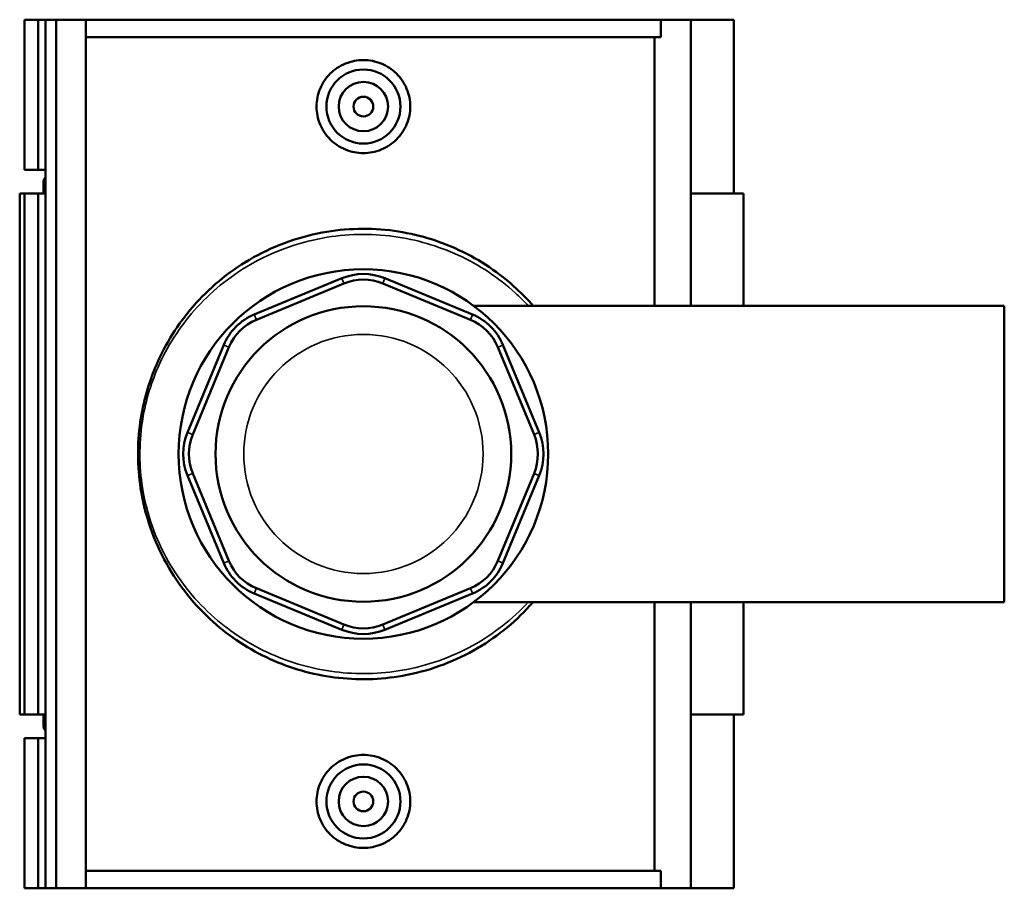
# Model space of a CAD drawing. Header units: inches. Extents: x -0.9 to 54.4, y -1.4 to 54.1.
# Tile 6 of 7: x 17.8 to 25.7, y 35.2 to 42.2. Entities that reach past the tile are written whole.
import ezdxf

# ---------------------------------------------------------------- set-up
doc = ezdxf.new("R2010")
doc.units = ezdxf.units.IN
doc.header["$MEASUREMENT"] = 0
doc.layers.add('Visible (ANSI)', color=7, linetype='Continuous', lineweight=50)
doc.layers.add('Visible Narrow (ANSI)', color=7, linetype='Continuous', lineweight=35)

msp = doc.modelspace()

# ---------------------------------------------------------------- linework, layer by layer
at = {"layer": 'Visible (ANSI)'}
for p, q in [((17.8655, 42.1731), (17.8655, 40.9757)), ((17.8655, 42.1731), (17.973, 42.1731)), ((17.973, 42.1731), (18.0321, 42.1731)), ((17.973, 42.1731), (17.973, 40.9757)), ((18.0321, 42.1731), (18.0321, 40.9757)), ((18.0321, 42.1731), (18.1182, 42.1731)), ((18.1182, 42.1731), (18.1182, 35.2431)), ((18.1182, 42.1731), (18.3545, 42.1731)), ((18.3545, 42.1731), (18.3545, 35.2431)), ((18.3545, 42.1731), (22.9394, 42.1731)), ((23.1767, 42.1731), (22.9394, 42.1731)), ((22.9394, 42.0345), (22.9394, 42.1731)), ((23.5208, 42.1731), (23.1767, 42.1731)), ((23.1767, 42.1731), (23.1767, 39.8911)), ((23.5208, 42.1731), (23.5208, 40.7871)), ((22.9394, 42.0345), (18.3545, 42.0345)), ((22.8872, 39.8911), (22.8872, 42.0345)), ((17.8655, 40.9757), (17.973, 40.9757)), ((17.973, 40.9757), (18.0321, 40.9757)), ((18.0321, 40.9757), (18.0321, 40.917)), ((18.0321, 40.917), (18.0321, 40.8189)), ((18.0155, 40.8679), (18.0155, 40.7871)), ((17.8655, 40.7871), (17.8269, 40.7871)), ((17.8269, 40.7871), (17.8269, 36.6291)), ((17.973, 40.7871), (17.8655, 40.7871)), ((17.8655, 40.7871), (17.8655, 36.6291)), ((18.0321, 40.7871), (17.973, 40.7871)), ((17.973, 40.7871), (17.973, 36.6291)), ((18.0321, 40.8189), (18.0321, 40.7871)), ((18.0321, 40.7871), (18.0321, 36.6291)), ((23.599, 40.7871), (23.1767, 40.7871)), ((23.599, 40.7871), (23.599, 39.8911)), ((20.3952, 40.1103), (19.6971, 39.8211)), ((19.7143, 39.7796), (20.4123, 40.0688)), ((20.7218, 40.0688), (21.4198, 39.7796)), ((21.437, 39.8211), (20.739, 40.1103)), ((21.4453, 39.8911), (25.6771, 39.8911)), ((25.6771, 37.525), (25.6771, 39.8911)), ((19.454, 39.578), (19.1648, 38.88)), ((21.9693, 38.88), (21.6801, 39.578)), ((19.2063, 38.8628), (19.4955, 39.5608)), ((21.6386, 39.5608), (21.9278, 38.8628)), ((19.4955, 37.8553), (19.2063, 38.5534)), ((21.9278, 38.5534), (21.6386, 37.8553)), ((19.1648, 38.5362), (19.454, 37.8381)), ((21.6801, 37.8381), (21.9693, 38.5362)), ((20.4123, 37.3474), (19.7143, 37.6365)), ((21.4198, 37.6365), (20.7218, 37.3474)), ((19.6971, 37.595), (20.3952, 37.3059)), ((20.739, 37.3059), (21.437, 37.595)), ((21.4453, 37.525), (25.6771, 37.525)), ((22.8872, 35.3817), (22.8872, 37.525)), ((23.1767, 37.525), (23.1767, 35.2431)), ((23.599, 37.525), (23.599, 36.6291)), ((17.8269, 36.6291), (17.8655, 36.6291)), ((17.8655, 36.6291), (17.973, 36.6291)), ((17.973, 36.6291), (18.0321, 36.6291)), ((18.0155, 36.6291), (18.0155, 36.5482)), ((18.0321, 36.6291), (18.0321, 36.5973)), ((18.0321, 36.5973), (18.0321, 36.4991)), ((23.1767, 36.6291), (23.599, 36.6291)), ((23.5208, 36.6291), (23.5208, 35.2431)), ((17.973, 36.4404), (17.8655, 36.4404)), ((17.8655, 36.4404), (17.8655, 35.2431)), ((18.0321, 36.4404), (17.973, 36.4404)), ((17.973, 36.4404), (17.973, 35.2431)), ((18.0321, 36.4991), (18.0321, 36.4404)), ((18.0321, 36.4404), (18.0321, 35.2431)), ((22.9394, 35.3817), (18.3545, 35.3817)), ((22.9394, 35.2431), (22.9394, 35.3817)), ((17.8655, 35.2431), (17.973, 35.2431)), ((17.973, 35.2431), (18.0321, 35.2431)), ((18.0321, 35.2431), (18.1182, 35.2431)), ((18.1182, 35.2431), (18.3545, 35.2431)), ((18.3545, 35.2431), (22.9394, 35.2431)), ((22.9394, 35.2431), (23.1767, 35.2431)), ((23.1767, 35.2431), (23.5208, 35.2431))]:
    msp.add_line(p, q, dxfattribs=at)
for centre, radius in [((20.5671, 41.4801), 0.2953), ((20.5671, 41.4801), 0.1969), ((20.5671, 41.4801), 0.0787), ((20.5671, 38.7081), 1.4734), ((20.5671, 38.7081), 1.1787), ((20.5671, 35.9361), 0.2953), ((20.5671, 35.9361), 0.1969), ((20.5671, 35.9361), 0.0787)]:
    msp.add_circle(centre, radius, dxfattribs=at)
for centre, radius, start, end in [((18.0964, 40.8679), 0.0809, 142.63517, 217.36483), ((20.5671, 39.6953), 0.4492, 67.5, 112.5), ((20.5671, 39.6953), 0.4043, 67.5, 112.5), ((19.869, 39.4061), 0.4492, 112.5, 157.5), ((21.2651, 39.4061), 0.4492, 22.5, 67.5), ((19.869, 39.4061), 0.4043, 112.5, 157.5), ((21.2651, 39.4061), 0.4043, 22.5, 67.5), ((19.5799, 38.7081), 0.4492, 157.5, 202.5), ((19.5799, 38.7081), 0.4043, 157.5, 202.5), ((21.5542, 38.7081), 0.4043, 337.5, 22.5), ((21.5542, 38.7081), 0.4492, 337.5, 22.5), ((19.869, 38.01), 0.4492, 202.5, 247.5), ((19.869, 38.01), 0.4043, 202.5, 247.5), ((21.2651, 38.01), 0.4043, 292.5, 337.5), ((21.2651, 38.01), 0.4492, 292.5, 337.5), ((20.5671, 37.7209), 0.4492, 247.5, 292.5), ((20.5671, 37.7209), 0.4043, 247.5, 292.5), ((18.0964, 36.5482), 0.0809, 142.63517, 217.36483)]:
    msp.add_arc(centre, radius, start, end, dxfattribs=at)
for points, knots in [([(20.9406, 41.4801), (20.9406, 41.4332), (20.9311, 41.3833), (20.8927, 41.2917), (20.8638, 41.25), (20.7975, 41.1843), (20.7555, 41.1559), (20.6637, 41.1182), (20.6138, 41.109), (20.5203, 41.109), (20.4704, 41.1182), (20.3786, 41.1559), (20.3366, 41.1843), (20.2703, 41.25), (20.2414, 41.2917), (20.203, 41.3833), (20.1936, 41.4332), (20.1936, 41.5269), (20.203, 41.5768), (20.2414, 41.6684), (20.2703, 41.7101), (20.3366, 41.7758), (20.3786, 41.8042), (20.4704, 41.8419), (20.5203, 41.8512), (20.6138, 41.8512), (20.6637, 41.8419), (20.7555, 41.8042), (20.7975, 41.7758), (20.8638, 41.7101), (20.8927, 41.6684), (20.9311, 41.5768), (20.9406, 41.5269), (20.9406, 41.4801)], [0, 0, 0, 0, 0.357025, 0.357025, 0.714051, 0.714051, 1.070539, 1.070539, 1.427027, 1.427027, 1.783514, 1.783514, 2.140002, 2.140002, 2.497028, 2.497028, 2.854053, 2.854053, 3.211078, 3.211078, 3.568104, 3.568104, 3.924592, 3.924592, 4.28108, 4.28108, 4.637568, 4.637568, 4.994056, 4.994056, 5.351081, 5.351081, 5.708106, 5.708106, 5.708106, 5.708106]), ([(21.9195, 39.8912), (21.878, 39.9386), (21.8341, 39.9838), (21.6537, 40.1508), (21.4993, 40.2557), (21.1683, 40.4106), (20.9935, 40.4631), (20.623, 40.5142), (20.4272, 40.5096), (20.0315, 40.4363), (19.8341, 40.3612), (19.4866, 40.1575), (19.3351, 40.0305), (19.0886, 39.7453), (18.9902, 39.5895), (18.8551, 39.2754), (18.811, 39.1216), (18.7634, 38.7883), (18.7645, 38.6082), (18.8244, 38.2181), (18.8968, 38.0134), (19.0965, 37.6564), (19.2213, 37.5009), (19.5033, 37.2489), (19.6564, 37.148), (19.9847, 36.9992), (20.1583, 36.9491), (20.5169, 36.9028), (20.7016, 36.9072), (21.0812, 36.9742), (21.2736, 37.0442), (21.6161, 37.2363), (21.7672, 37.3573), (21.9035, 37.507), (21.9115, 37.5159), (21.9195, 37.525)], [-39.747729, -39.747729, -39.747729, -39.747729, -39.251368, -39.251368, -37.815813, -37.815813, -36.467292, -36.467292, -35.051978, -35.051978, -33.484012, -33.484012, -31.948456, -31.948456, -30.512559, -30.512559, -29.316043, -29.316043, -28.015284, -28.015284, -26.385355, -26.385355, -24.82483, -24.82483, -23.416296, -23.416296, -22.083024, -22.083024, -20.745404, -20.745404, -19.22709, -19.22709, -17.726323, -17.726323, -17.631479, -17.631479, -17.631479, -17.631479]), ([(20.9406, 35.9361), (20.9406, 35.8892), (20.9311, 35.8393), (20.8927, 35.7477), (20.8638, 35.706), (20.7975, 35.6403), (20.7555, 35.6119), (20.6637, 35.5742), (20.6138, 35.565), (20.5203, 35.565), (20.4704, 35.5742), (20.3786, 35.6119), (20.3366, 35.6403), (20.2703, 35.706), (20.2414, 35.7477), (20.203, 35.8393), (20.1936, 35.8892), (20.1936, 35.9361), (20.1936, 35.9829), (20.203, 36.0328), (20.2414, 36.1244), (20.2703, 36.1661), (20.3366, 36.2318), (20.3786, 36.2602), (20.4704, 36.2979), (20.5203, 36.3072), (20.6138, 36.3072), (20.6637, 36.2979), (20.7555, 36.2602), (20.7975, 36.2318), (20.8638, 36.1661), (20.8927, 36.1244), (20.9311, 36.0328), (20.9406, 35.9829), (20.9406, 35.9361)], [2.854053, 2.854053, 2.854053, 2.854053, 3.211078, 3.211078, 3.568104, 3.568104, 3.924592, 3.924592, 4.28108, 4.28108, 4.637568, 4.637568, 4.994056, 4.994056, 5.351081, 5.351081, 5.708106, 5.708106, 5.708106, 6.065132, 6.065132, 6.422157, 6.422157, 6.778645, 6.778645, 7.135133, 7.135133, 7.491621, 7.491621, 7.848109, 7.848109, 8.205134, 8.205134, 8.562159, 8.562159, 8.562159, 8.562159])]:
    msp.add_open_spline(points, degree=3, knots=knots, dxfattribs=at)
at = {"layer": 'Visible Narrow (ANSI)'}
for p, q in [((20.4115, 40.0709), (20.396, 40.1082)), ((20.7226, 40.0709), (20.7381, 40.1082)), ((19.698, 39.8191), (19.7134, 39.7817)), ((21.4207, 39.7817), (21.4362, 39.8191)), ((19.4934, 39.5617), (19.4561, 39.5772)), ((21.6407, 39.5617), (21.6781, 39.5772)), ((19.2043, 38.8636), (19.1669, 38.8791)), ((21.9298, 38.8636), (21.9672, 38.8791)), ((19.2043, 38.5525), (19.1669, 38.537)), ((21.9298, 38.5525), (21.9672, 38.537)), ((19.4934, 37.8544), (19.4561, 37.839)), ((21.6407, 37.8544), (21.6781, 37.839)), ((19.7134, 37.6344), (19.698, 37.5971)), ((21.4207, 37.6344), (21.4362, 37.5971)), ((20.4115, 37.3453), (20.396, 37.3079)), ((20.7226, 37.3453), (20.7381, 37.3079))]:
    msp.add_line(p, q, dxfattribs=at)
msp.add_circle((20.5671, 38.7081), 0.9541, dxfattribs=at)
msp.add_open_spline([(21.8814, 37.525), (21.7549, 37.3892), (21.6061, 37.2723), (21.2678, 37.0858), (21.077, 37.0175), (20.7005, 36.9522), (20.5173, 36.9479), (20.1617, 36.993), (19.9895, 37.0419), (19.664, 37.187), (19.5121, 37.2854), (19.2324, 37.5311), (19.1086, 37.6827), (18.9106, 38.0307), (18.8388, 38.2304), (18.7794, 38.6107), (18.7784, 38.7863), (18.8255, 39.1113), (18.8692, 39.2613), (19.0032, 39.5674), (19.1008, 39.7194), (19.3453, 39.9975), (19.4955, 40.1213), (19.8401, 40.3199), (20.036, 40.3931), (20.4284, 40.4646), (20.6225, 40.4691), (20.9899, 40.4192), (21.1633, 40.368), (21.4916, 40.217), (21.6447, 40.1147), (21.8137, 39.9609), (21.8483, 39.9267), (21.8814, 39.8912)], degree=3, knots=[17.738451, 17.738451, 17.738451, 17.738451, 19.22709, 19.22709, 20.745404, 20.745404, 22.083024, 22.083024, 23.416296, 23.416296, 24.82483, 24.82483, 26.385355, 26.385355, 28.015284, 28.015284, 29.316043, 29.316043, 30.512559, 30.512559, 31.948456, 31.948456, 33.484012, 33.484012, 35.051978, 35.051978, 36.467292, 36.467292, 37.815813, 37.815813, 39.251368, 39.251368, 39.640763, 39.640763, 39.640763, 39.640763], dxfattribs=at)

doc.saveas('drawing.dxf')
